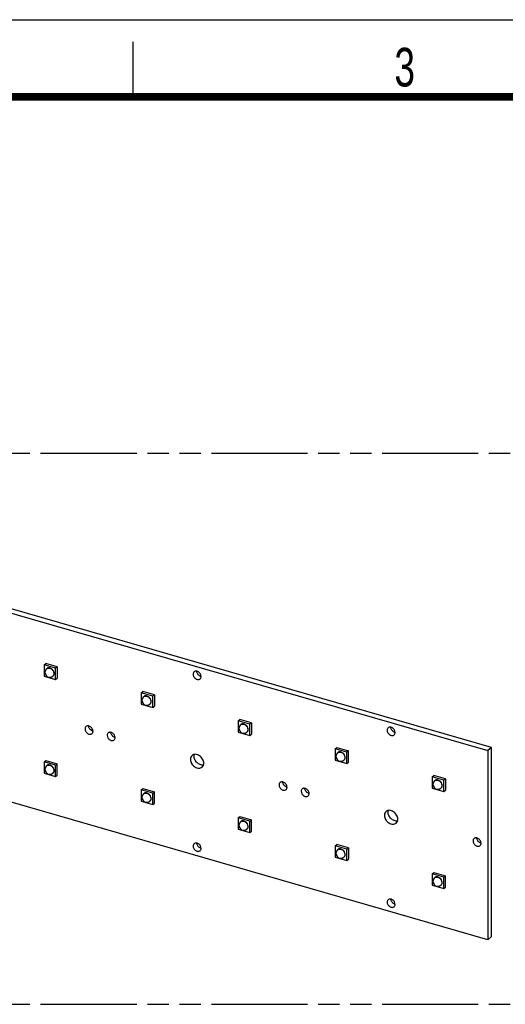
# Model space of a CAD drawing. Header units: millimetres. Extents: x 0 to 210, y 0 to 297.
# Tile 27 of 28: x 95 to 139, y 208 to 297. Entities that reach past the tile are written whole.
import ezdxf

# ---------------------------------------------------------------- set-up
doc = ezdxf.new("R2010")
doc.units = ezdxf.units.MM
doc.header["$LTSCALE"] = 19.36
doc.linetypes.add('PHANTOM', pattern=[0.8, 0.45, -0.05, 0.1, -0.05, 0.1, -0.05])
doc.layers.get('0').update_dxf_attribs({"linetype": 'CONTINUOUS'})
doc.layers.add('DEFAULT_3', color=7, linetype='PHANTOM')
doc.styles.add('TEXTSTYLE_2', font='txt', dxfattribs={"width": 0.75})

msp = doc.modelspace()

# ---------------------------------------------------------------- linework, layer by layer
at = {"color": 2, "linetype": 'Continuous'}
for p, q in [((0, 297), (210, 297)), ((105, 290), (105, 295))]:
    msp.add_line(p, q, dxfattribs=at)
at = {"color": 7, "linetype": 'Continuous'}
for p, q in [((59.89893, 252.99116), (137.1484, 230.69116)), ((137.4784, 230.97694), (60.22893, 253.27694)), ((96.91834, 238.47628), (97.06874, 238.60653)), ((98.10797, 238.30653), (97.06874, 238.60653)), ((96.91834, 238.47628), (96.91834, 237.43705)), ((97.95757, 238.17628), (96.91834, 238.47628)), ((97.14991, 238.13927), (97.12991, 238.12195)), ((98.10797, 238.30653), (97.95757, 238.17628)), ((97.95757, 237.13705), (97.95757, 238.17628)), ((98.10797, 238.30653), (98.10797, 237.2673)), ((96.91834, 237.43705), (97.95757, 237.13705)), ((97.726, 237.47405), (97.706, 237.45673)), ((97.95757, 237.13705), (98.10797, 237.2673)), ((137.1484, 213.54385), (59.89893, 235.84385)), ((105.71716, 235.93628), (105.86756, 236.06653)), ((106.75639, 235.63628), (105.71716, 235.93628)), ((105.71716, 235.93628), (105.71716, 234.89705)), ((106.90679, 235.76653), (105.86756, 236.06653)), ((105.94873, 235.59927), (105.92873, 235.58195)), ((106.52482, 234.93405), (106.50482, 234.91673)), ((106.90679, 235.76653), (106.75639, 235.63628)), ((106.75639, 234.59705), (106.75639, 235.63628)), ((106.90679, 235.76653), (106.90679, 234.7273)), ((105.71716, 234.89705), (106.75639, 234.59705)), ((106.75639, 234.59705), (106.90679, 234.7273)), ((114.51598, 233.39628), (114.66638, 233.52653)), ((115.55521, 233.09628), (114.51598, 233.39628)), ((114.51598, 233.39628), (114.51598, 232.35705)), ((115.70561, 233.22653), (114.66638, 233.52653)), ((115.70561, 233.22653), (115.55521, 233.09628)), ((115.70561, 233.22653), (115.70561, 232.1873)), ((114.51598, 232.35705), (115.55521, 232.05705)), ((114.74755, 233.05927), (114.72755, 233.04195)), ((115.32364, 232.39405), (115.30364, 232.37673)), ((115.55521, 232.05705), (115.55521, 233.09628)), ((115.55521, 232.05705), (115.70561, 232.1873)), ((123.3148, 230.85628), (123.4652, 230.98653)), ((124.35403, 230.55628), (123.3148, 230.85628)), ((123.3148, 230.85628), (123.3148, 229.81705)), ((123.4652, 230.98653), (124.50443, 230.68653)), ((123.54636, 230.51927), (123.52636, 230.50195)), ((124.50443, 230.68653), (124.35403, 230.55628)), ((124.35403, 229.51705), (124.35403, 230.55628)), ((124.50443, 229.6473), (124.50443, 230.68653)), ((137.4784, 230.97694), (137.1484, 230.69116)), ((137.1484, 230.69116), (137.1484, 213.54385)), ((137.4784, 213.82964), (137.4784, 230.97694)), ((96.91834, 229.67746), (97.06874, 229.80771)), ((97.95757, 229.37746), (96.91834, 229.67746)), ((96.91834, 229.67746), (96.91834, 228.63823)), ((97.06874, 229.80771), (98.10797, 229.50771)), ((123.3148, 229.81705), (124.35403, 229.51705)), ((124.12246, 229.85405), (124.10246, 229.83673)), ((124.35403, 229.51705), (124.50443, 229.6473)), ((97.14991, 229.34045), (97.12991, 229.32313)), ((97.726, 228.67524), (97.706, 228.65792)), ((97.95757, 229.37746), (98.10797, 229.50771)), ((97.95757, 228.33823), (97.95757, 229.37746)), ((98.10797, 228.46848), (98.10797, 229.50771)), ((96.91834, 228.63823), (97.95757, 228.33823)), ((97.95757, 228.33823), (98.10797, 228.46848)), ((132.11361, 228.31628), (132.26401, 228.44653)), ((133.15284, 228.01628), (132.11361, 228.31628)), ((132.11361, 228.31628), (132.11361, 227.27705)), ((133.30324, 228.14653), (132.26401, 228.44653)), ((132.34518, 227.97927), (132.32518, 227.96195)), ((133.30324, 228.14653), (133.15284, 228.01628)), ((133.15284, 226.97705), (133.15284, 228.01628)), ((133.30324, 228.14653), (133.30324, 227.1073)), ((105.71716, 227.13746), (105.86756, 227.26771)), ((106.75639, 226.83746), (105.71716, 227.13746)), ((105.71716, 227.13746), (105.71716, 226.09823)), ((105.86756, 227.26771), (106.90679, 226.96771)), ((106.75639, 226.83746), (106.90679, 226.96771)), ((106.90679, 225.92848), (106.90679, 226.96771)), ((132.11361, 227.27705), (133.15284, 226.97705)), ((132.92128, 227.31405), (132.90128, 227.29673)), ((133.15284, 226.97705), (133.30324, 227.1073)), ((105.71716, 226.09823), (106.75639, 225.79823)), ((105.94873, 226.80045), (105.92873, 226.78313)), ((106.52482, 226.13524), (106.50482, 226.11792)), ((106.75639, 225.79823), (106.75639, 226.83746)), ((106.75639, 225.79823), (106.90679, 225.92848)), ((114.51598, 224.59746), (114.66638, 224.72771)), ((115.55521, 224.29746), (114.51598, 224.59746)), ((114.51598, 224.59746), (114.51598, 223.55823)), ((114.66638, 224.72771), (115.70561, 224.42771)), ((114.74755, 224.26045), (114.72755, 224.24313)), ((115.55521, 224.29746), (115.70561, 224.42771)), ((115.55521, 223.25823), (115.55521, 224.29746)), ((115.70561, 223.38848), (115.70561, 224.42771)), ((114.51598, 223.55823), (115.55521, 223.25823)), ((115.32364, 223.59524), (115.30364, 223.57792)), ((115.55521, 223.25823), (115.70561, 223.38848)), ((123.3148, 222.05746), (123.4652, 222.18771)), ((124.35403, 221.75746), (123.3148, 222.05746)), ((123.3148, 222.05746), (123.3148, 221.01823)), ((124.50443, 221.88771), (123.4652, 222.18771)), ((123.54636, 221.72045), (123.52636, 221.70313)), ((124.35403, 221.75746), (124.50443, 221.88771)), ((124.35403, 220.71823), (124.35403, 221.75746)), ((124.50443, 221.88771), (124.50443, 220.84848)), ((123.3148, 221.01823), (124.35403, 220.71823)), ((124.12246, 221.05524), (124.10246, 221.03792)), ((124.35403, 220.71823), (124.50443, 220.84848)), ((132.11361, 219.51746), (132.26401, 219.64771)), ((133.15284, 219.21746), (132.11361, 219.51746)), ((132.11361, 219.51746), (132.11361, 218.47823)), ((132.26401, 219.64771), (133.30324, 219.34771)), ((132.34518, 219.18045), (132.32518, 219.16313)), ((133.15284, 219.21746), (133.30324, 219.34771)), ((133.15284, 218.17823), (133.15284, 219.21746)), ((133.30324, 218.30848), (133.30324, 219.34771)), ((132.11361, 218.47823), (133.15284, 218.17823)), ((132.92128, 218.51524), (132.90128, 218.49792)), ((133.15284, 218.17823), (133.30324, 218.30848)), ((137.4784, 213.82964), (137.1484, 213.54385))]:
    msp.add_line(p, q, dxfattribs=at)
at = {"color": 7, "linetype": 'Continuous', "const_width": 0.7}
msp.add_lwpolyline([(7, 290), (203, 290)], dxfattribs=at)
at = {"color": 7, "linetype": 'Continuous'}
for centre, radius, start, end in [((97.41793, 237.78934), 0.43997, 130.9010081, 310.8926888), ((97.5632, 237.66194), 0.2486, 310.9087067, 314.9646046), ((111.23627, 237.85698), 0.43017, 247.3823556, 254.0440985), ((111.22617, 237.82264), 0.39438, 254.0826131, 258.7255267), ((106.21675, 235.24934), 0.43997, 130.9010081, 310.8926888), ((106.36202, 235.12194), 0.2486, 310.9087067, 314.9646046), ((101.43286, 232.89275), 0.43017, 247.3823556, 254.0440985), ((101.42277, 232.85841), 0.39438, 254.0826131, 258.7255267), ((115.01557, 232.70934), 0.43997, 130.9010081, 310.8926888), ((115.16084, 232.58194), 0.2486, 310.9087067, 314.9646046), ((128.8339, 232.77698), 0.43017, 247.3823556, 254.0440985), ((128.82381, 232.74264), 0.39438, 254.0826131, 258.7255267), ((103.44204, 232.31275), 0.43017, 247.3823556, 254.0440985), ((103.43194, 232.27841), 0.39438, 254.0826131, 258.7255267), ((123.81441, 230.16934), 0.44, 130.8936184, 310.8933898), ((123.95966, 230.04194), 0.2486, 310.9087067, 314.9646046), ((97.41793, 228.99053), 0.43997, 130.9010081, 310.8926888), ((97.5632, 228.86312), 0.2486, 310.9087067, 314.9646046), ((132.6132, 227.62934), 0.43997, 130.9010081, 310.8926888), ((119.0305, 227.81275), 0.43017, 247.3823556, 254.0440985), ((119.0204, 227.77841), 0.39438, 254.0826131, 258.7255267), ((132.75848, 227.50194), 0.2486, 310.9087067, 314.9646046), ((106.21675, 226.45053), 0.43997, 130.9010081, 310.8926888), ((106.36202, 226.32312), 0.2486, 310.9087067, 314.9646046), ((121.03968, 227.23275), 0.43017, 247.3823556, 254.0440985), ((121.02958, 227.19841), 0.39438, 254.0826131, 258.7255267), ((115.01557, 223.91053), 0.43997, 130.9010081, 310.8926888), ((115.16084, 223.78312), 0.2486, 310.9087067, 314.9646046), ((111.23627, 222.26852), 0.43017, 247.3823556, 254.0440985), ((111.22617, 222.23418), 0.39438, 254.0826131, 258.7255267), ((123.81441, 221.37052), 0.44, 130.8936184, 310.8933898), ((136.62813, 222.73275), 0.43017, 247.3823556, 254.0440985), ((136.61804, 222.69841), 0.39438, 254.0826131, 258.7255267), ((123.95966, 221.24312), 0.2486, 310.9087067, 314.9646046), ((132.6132, 218.83053), 0.43997, 130.9010081, 310.8926888), ((132.75848, 218.70312), 0.2486, 310.9087067, 314.9646046), ((128.8339, 217.18852), 0.43017, 247.3823556, 254.0440985), ((128.82381, 217.15418), 0.39438, 254.0826131, 258.7255267)]:
    msp.add_arc(centre, radius, start, end, dxfattribs=at)
at = {"color": 9, "linetype": 'Continuous'}
for centre, radius, start, end in [((123.93969, 230.02458), 0.24855, 310.9096941, 315.4170685), ((97.54318, 228.84581), 0.24862, 310.9104383, 315.4165254), ((106.342, 226.30581), 0.24862, 310.9104383, 315.4165254), ((115.14082, 223.76581), 0.24862, 310.9104383, 315.4165254), ((123.93969, 221.22576), 0.24855, 310.9096941, 315.4170685), ((132.73846, 218.68581), 0.24862, 310.9104383, 315.4165254)]:
    msp.add_arc(centre, radius, start, end, dxfattribs=at)
for points, knots in [([(97.12991, 238.12195), (97.15527, 238.14392), (97.21775, 238.17852), (97.32723, 238.19168), (97.44311, 238.16813), (97.59476, 238.09113), (97.74462, 237.93166), (97.79901, 237.76153), (97.79901, 237.67934)], [0, 0, 0, 0, 0.10487882, 0.21637855, 0.33797665, 0.46920123, 0.74306908, 1, 1, 1, 1]), ([(97.79901, 237.67934), (97.79901, 237.63652), (97.78512, 237.55289), (97.73587, 237.48261), (97.706, 237.45674)], [0, 0, 0, 0, 0.52004753, 1, 1, 1, 1]), ([(105.92873, 235.58195), (105.95409, 235.60392), (106.01656, 235.63852), (106.12605, 235.65168), (106.24193, 235.62813), (106.39357, 235.55113), (106.54343, 235.39166), (106.59783, 235.22153), (106.59783, 235.13934)], [0, 0, 0, 0, 0.10487882, 0.21637855, 0.33797665, 0.46920123, 0.74306908, 1, 1, 1, 1]), ([(106.59783, 235.13934), (106.59783, 235.09652), (106.58393, 235.01289), (106.53469, 234.94261), (106.50482, 234.91674)], [0, 0, 0, 0, 0.52004753, 1, 1, 1, 1]), ([(114.72755, 233.04195), (114.7529, 233.06392), (114.81538, 233.09852), (114.92487, 233.11168), (115.04075, 233.08813), (115.19239, 233.01113), (115.34225, 232.85166), (115.39664, 232.68153), (115.39664, 232.59934)], [0, 0, 0, 0, 0.10487882, 0.21637855, 0.33797665, 0.46920123, 0.74306908, 1, 1, 1, 1]), ([(115.39664, 232.59934), (115.39664, 232.55652), (115.38275, 232.47289), (115.3335, 232.40261), (115.30364, 232.37674)], [0, 0, 0, 0, 0.52004753, 1, 1, 1, 1]), ([(123.52637, 230.50195), (123.56234, 230.53311), (123.65982, 230.57597), (123.76357, 230.56507), (123.81441, 230.55039)], [0, 0, 0, 0, 0.47351259, 1, 1, 1, 1]), ([(123.81441, 230.55039), (123.91989, 230.51995), (124.10678, 230.38294), (124.19546, 230.16656), (124.19546, 230.05934)], [0, 0, 0, 0, 0.50591329, 1, 1, 1, 1]), ([(124.19546, 230.05934), (124.19546, 230.01988), (124.18366, 229.94297), (124.14234, 229.87611), (124.11672, 229.85011)], [0, 0, 0, 0, 0.51947345, 1, 1, 1, 1]), ([(97.18599, 229.35979), (97.21468, 229.37352), (97.28001, 229.39094), (97.38432, 229.3847), (97.49022, 229.34876), (97.62411, 229.26481), (97.75332, 229.11167), (97.79901, 228.95561), (97.79901, 228.88052)], [0, 0, 0, 0, 0.1066937, 0.22165966, 0.34595776, 0.47790019, 0.74809366, 1, 1, 1, 1]), ([(97.79901, 228.88052), (97.79901, 228.84106), (97.78721, 228.76415), (97.74589, 228.69729), (97.72026, 228.67129)], [0, 0, 0, 0, 0.51947282, 1, 1, 1, 1]), ([(132.32519, 227.96195), (132.35054, 227.98392), (132.41302, 228.01852), (132.5225, 228.03168), (132.63839, 228.00813), (132.79003, 227.93113), (132.93989, 227.77166), (132.99428, 227.60153), (132.99428, 227.51934)], [0, 0, 0, 0, 0.10487882, 0.21637855, 0.33797665, 0.46920123, 0.74306908, 1, 1, 1, 1]), ([(132.99428, 227.51934), (132.99428, 227.47652), (132.98039, 227.39289), (132.93114, 227.32261), (132.90127, 227.29674)], [0, 0, 0, 0, 0.52004753, 1, 1, 1, 1]), ([(105.98481, 226.81979), (106.01349, 226.83352), (106.07882, 226.85094), (106.18314, 226.8447), (106.28904, 226.80876), (106.42293, 226.72481), (106.55214, 226.57167), (106.59783, 226.41561), (106.59783, 226.34052)], [0, 0, 0, 0, 0.1066937, 0.22165966, 0.34595776, 0.47790019, 0.74809366, 1, 1, 1, 1]), ([(106.59783, 226.34052), (106.59783, 226.30106), (106.58603, 226.22415), (106.54471, 226.15729), (106.51908, 226.13129)], [0, 0, 0, 0, 0.51947282, 1, 1, 1, 1]), ([(114.78363, 224.27979), (114.81231, 224.29352), (114.87764, 224.31094), (114.98196, 224.3047), (115.08785, 224.26876), (115.22175, 224.18481), (115.35096, 224.03167), (115.39664, 223.87561), (115.39664, 223.80052)], [0, 0, 0, 0, 0.1066937, 0.22165966, 0.34595776, 0.47790019, 0.74809366, 1, 1, 1, 1]), ([(115.39664, 223.80052), (115.39664, 223.76106), (115.38485, 223.68415), (115.34352, 223.61729), (115.3179, 223.59129)], [0, 0, 0, 0, 0.51947282, 1, 1, 1, 1]), ([(123.52637, 221.70313), (123.56234, 221.73429), (123.65982, 221.77715), (123.76357, 221.76625), (123.81441, 221.75157)], [0, 0, 0, 0, 0.47351259, 1, 1, 1, 1]), ([(123.81441, 221.75157), (123.91989, 221.72113), (124.10678, 221.58412), (124.19546, 221.36774), (124.19546, 221.26052)], [0, 0, 0, 0, 0.50591329, 1, 1, 1, 1]), ([(124.19546, 221.26052), (124.19546, 221.22106), (124.18366, 221.14415), (124.14234, 221.07729), (124.11672, 221.05129)], [0, 0, 0, 0, 0.51947345, 1, 1, 1, 1]), ([(132.38126, 219.19979), (132.40995, 219.21352), (132.47528, 219.23094), (132.57959, 219.2247), (132.68549, 219.18876), (132.81939, 219.10481), (132.94859, 218.95167), (132.99428, 218.79561), (132.99428, 218.72052)], [0, 0, 0, 0, 0.1066937, 0.22165966, 0.34595776, 0.47790019, 0.74809366, 1, 1, 1, 1]), ([(132.99428, 218.72052), (132.99428, 218.68106), (132.98248, 218.60415), (132.94116, 218.53729), (132.91553, 218.51129)], [0, 0, 0, 0, 0.51947282, 1, 1, 1, 1])]:
    msp.add_open_spline(points, degree=3, knots=knots, dxfattribs=at)
at = {"color": 7, "linetype": 'Continuous'}
for points, knots in [([(97.81901, 237.69666), (97.81901, 237.77885), (97.76461, 237.94898), (97.61475, 238.10845), (97.46311, 238.18544), (97.34723, 238.209), (97.23775, 238.19584), (97.17527, 238.16123), (97.14991, 238.13927)], [0, 0, 0, 0, 0.25693793, 0.5308013, 0.66202427, 0.78361988, 0.89511915, 1, 1, 1, 1]), ([(97.73888, 237.48604), (97.76493, 237.51206), (97.80701, 237.57928), (97.81901, 237.65686), (97.81901, 237.69666)], [0, 0, 0, 0, 0.48046053, 1, 1, 1, 1]), ([(110.51163, 237.83922), (110.48312, 237.81452), (110.43611, 237.74744), (110.42285, 237.66761), (110.42285, 237.62673)], [0, 0, 0, 0, 0.47995595, 1, 1, 1, 1]), ([(110.42285, 237.62673), (110.42285, 237.54828), (110.47478, 237.38588), (110.61782, 237.23367), (110.76257, 237.16017), (110.87319, 237.13768), (110.97769, 237.15024), (111.03733, 237.18328), (111.06153, 237.20425)], [0, 0, 0, 0, 0.25693793, 0.5308013, 0.66202427, 0.78361988, 0.89511915, 1, 1, 1, 1]), ([(111.15032, 237.41673), (111.15032, 237.49519), (111.09839, 237.65759), (110.95534, 237.8098), (110.8106, 237.8833), (110.69998, 237.90578), (110.59548, 237.89322), (110.53584, 237.86019), (110.51163, 237.83922)], [0, 0, 0, 0, 0.25693793, 0.5308013, 0.66202427, 0.78361988, 0.89511915, 1, 1, 1, 1]), ([(111.07083, 237.45989), (110.98381, 237.49605), (110.83303, 237.61967), (110.75822, 237.80173), (110.75338, 237.89291)], [0, 0, 0, 0, 0.50789103, 1, 1, 1, 1]), ([(111.06153, 237.20425), (111.09004, 237.22895), (111.13705, 237.29602), (111.15032, 237.37586), (111.15032, 237.41673)], [0, 0, 0, 0, 0.47995595, 1, 1, 1, 1]), ([(106.61783, 235.15666), (106.61783, 235.23885), (106.56343, 235.40898), (106.41357, 235.56845), (106.26193, 235.64544), (106.14605, 235.669), (106.03657, 235.65584), (105.97409, 235.62123), (105.94873, 235.59927)], [0, 0, 0, 0, 0.25693793, 0.5308013, 0.66202427, 0.78361988, 0.89511915, 1, 1, 1, 1]), ([(106.5377, 234.94604), (106.56374, 234.97206), (106.60583, 235.03928), (106.61783, 235.11686), (106.61783, 235.15666)], [0, 0, 0, 0, 0.48046053, 1, 1, 1, 1]), ([(100.70823, 232.87499), (100.67972, 232.85029), (100.63271, 232.78321), (100.61945, 232.70338), (100.61945, 232.6625)], [0, 0, 0, 0, 0.47995595, 1, 1, 1, 1]), ([(100.61945, 232.6625), (100.61945, 232.58405), (100.67137, 232.42165), (100.81442, 232.26944), (100.95916, 232.19594), (101.06978, 232.17346), (101.17428, 232.18602), (101.23392, 232.21905), (101.25813, 232.24002)], [0, 0, 0, 0, 0.25693793, 0.5308013, 0.66202427, 0.78361988, 0.89511915, 1, 1, 1, 1]), ([(101.34691, 232.4525), (101.34691, 232.53096), (101.29498, 232.69336), (101.15194, 232.84557), (101.00719, 232.91907), (100.89657, 232.94155), (100.79207, 232.92899), (100.73243, 232.89596), (100.70823, 232.87499)], [0, 0, 0, 0, 0.25693793, 0.5308013, 0.66202427, 0.78361988, 0.89511915, 1, 1, 1, 1]), ([(101.26743, 232.49566), (101.1804, 232.53182), (101.02962, 232.65544), (100.95481, 232.8375), (100.94997, 232.92868)], [0, 0, 0, 0, 0.50789103, 1, 1, 1, 1]), ([(101.25813, 232.24002), (101.28664, 232.26472), (101.33365, 232.3318), (101.34691, 232.41163), (101.34691, 232.4525)], [0, 0, 0, 0, 0.47995595, 1, 1, 1, 1]), ([(102.71741, 232.29499), (102.6889, 232.27029), (102.64189, 232.20321), (102.62863, 232.12338), (102.62863, 232.0825)], [0, 0, 0, 0, 0.47995595, 1, 1, 1, 1]), ([(103.35609, 231.8725), (103.35609, 231.95096), (103.30416, 232.11336), (103.16112, 232.26557), (103.01637, 232.33907), (102.90575, 232.36155), (102.80125, 232.34899), (102.74161, 232.31596), (102.71741, 232.29499)], [0, 0, 0, 0, 0.25693793, 0.5308013, 0.66202427, 0.78361988, 0.89511915, 1, 1, 1, 1]), ([(103.2766, 231.91566), (103.18958, 231.95182), (103.0388, 232.07544), (102.96399, 232.2575), (102.95915, 232.34868)], [0, 0, 0, 0, 0.50789103, 1, 1, 1, 1]), ([(115.41664, 232.61666), (115.41664, 232.69885), (115.36225, 232.86898), (115.21239, 233.02845), (115.06075, 233.10544), (114.94487, 233.129), (114.83539, 233.11584), (114.77291, 233.08123), (114.74755, 233.05927)], [0, 0, 0, 0, 0.25693793, 0.5308013, 0.66202427, 0.78361988, 0.89511915, 1, 1, 1, 1]), ([(115.33652, 232.40604), (115.36256, 232.43206), (115.40464, 232.49928), (115.41664, 232.57686), (115.41664, 232.61666)], [0, 0, 0, 0, 0.48046053, 1, 1, 1, 1]), ([(128.10927, 232.75922), (128.08076, 232.73452), (128.03375, 232.66744), (128.02049, 232.58761), (128.02049, 232.54673)], [0, 0, 0, 0, 0.47995595, 1, 1, 1, 1]), ([(128.02049, 232.54673), (128.02049, 232.46828), (128.07241, 232.30588), (128.21546, 232.15367), (128.36021, 232.08017), (128.47082, 232.05768), (128.57533, 232.07024), (128.63497, 232.10328), (128.65917, 232.12425)], [0, 0, 0, 0, 0.25693793, 0.5308013, 0.66202427, 0.78361988, 0.89511915, 1, 1, 1, 1]), ([(128.74795, 232.33673), (128.74795, 232.41519), (128.69603, 232.57759), (128.55298, 232.7298), (128.40823, 232.8033), (128.29762, 232.82578), (128.19311, 232.81322), (128.13347, 232.78019), (128.10927, 232.75922)], [0, 0, 0, 0, 0.25693793, 0.5308013, 0.66202427, 0.78361988, 0.89511915, 1, 1, 1, 1]), ([(128.66847, 232.37989), (128.58145, 232.41605), (128.43066, 232.53967), (128.35585, 232.72173), (128.35101, 232.81291)], [0, 0, 0, 0, 0.50789103, 1, 1, 1, 1]), ([(128.65917, 232.12425), (128.68768, 232.14895), (128.73469, 232.21602), (128.74795, 232.29586), (128.74795, 232.33673)], [0, 0, 0, 0, 0.47995595, 1, 1, 1, 1]), ([(102.62863, 232.0825), (102.62863, 232.00405), (102.68055, 231.84165), (102.8236, 231.68944), (102.96834, 231.61594), (103.07896, 231.59346), (103.18346, 231.60602), (103.2431, 231.63905), (103.26731, 231.66002)], [0, 0, 0, 0, 0.25693793, 0.5308013, 0.66202427, 0.78361988, 0.89511915, 1, 1, 1, 1]), ([(103.26731, 231.66002), (103.29582, 231.68472), (103.34283, 231.7518), (103.35609, 231.83163), (103.35609, 231.8725)], [0, 0, 0, 0, 0.47995595, 1, 1, 1, 1]), ([(124.21546, 230.07666), (124.21546, 230.15885), (124.16107, 230.32898), (124.01121, 230.48845), (123.85957, 230.56544), (123.74369, 230.589), (123.6342, 230.57584), (123.57173, 230.54123), (123.54637, 230.51927)], [0, 0, 0, 0, 0.25693793, 0.5308013, 0.66202427, 0.78361988, 0.89511915, 1, 1, 1, 1]), ([(110.32833, 230.25665), (110.2808, 230.2155), (110.20248, 230.10367), (110.18037, 229.97062), (110.18037, 229.9025)], [0, 0, 0, 0, 0.4799751, 1, 1, 1, 1]), ([(110.18037, 229.9025), (110.18037, 229.77175), (110.2669, 229.50108), (110.50531, 229.24739), (110.74656, 229.12489), (110.93093, 229.08742), (111.1051, 229.10836), (111.20449, 229.16342), (111.24484, 229.19835)], [0, 0, 0, 0, 0.25693596, 0.53079902, 0.66202516, 0.78362332, 0.89512294, 1, 1, 1, 1]), ([(111.3928, 229.5525), (111.3928, 229.68326), (111.30627, 229.95393), (111.06786, 230.20762), (110.82661, 230.33011), (110.64224, 230.36759), (110.46806, 230.34665), (110.36868, 230.29159), (110.32833, 230.25665)], [0, 0, 0, 0, 0.25693596, 0.53079902, 0.66202516, 0.78362332, 0.89512294, 1, 1, 1, 1]), ([(110.51037, 230.18829), (110.51037, 230.20253), (110.51232, 230.25771), (110.52234, 230.31272), (110.53484, 230.35175)], [0, 0, 0, 0, 0.25783923, 1, 1, 1, 1]), ([(111.36769, 229.38904), (111.27013, 229.37281), (111.05107, 229.40419), (110.82043, 229.55421), (110.66873, 229.72489), (110.55388, 229.91601), (110.51037, 230.08149), (110.51037, 230.18829)], [0, 0, 0, 0, 0.22848738, 0.4863018, 0.62055845, 0.75325963, 1, 1, 1, 1]), ([(111.24484, 229.19835), (111.29237, 229.23951), (111.37069, 229.35134), (111.3928, 229.48438), (111.3928, 229.5525)], [0, 0, 0, 0, 0.4799751, 1, 1, 1, 1]), ([(124.13534, 229.86604), (124.16138, 229.89206), (124.20346, 229.95928), (124.21546, 230.03686), (124.21546, 230.07666)], [0, 0, 0, 0, 0.48046053, 1, 1, 1, 1]), ([(97.81901, 228.89784), (97.81901, 228.98004), (97.76461, 229.15017), (97.61475, 229.30963), (97.46311, 229.38663), (97.34723, 229.41018), (97.23775, 229.39702), (97.17527, 229.36242), (97.14991, 229.34045)], [0, 0, 0, 0, 0.25693793, 0.5308013, 0.66202427, 0.78361988, 0.89511915, 1, 1, 1, 1]), ([(97.73888, 228.68723), (97.76493, 228.71324), (97.80701, 228.78046), (97.81901, 228.85804), (97.81901, 228.89784)], [0, 0, 0, 0, 0.48046053, 1, 1, 1, 1]), ([(118.30586, 227.79499), (118.27735, 227.77029), (118.23034, 227.70321), (118.21708, 227.62338), (118.21708, 227.5825)], [0, 0, 0, 0, 0.47995595, 1, 1, 1, 1]), ([(118.94454, 227.3725), (118.94454, 227.45096), (118.89262, 227.61336), (118.74957, 227.76557), (118.60483, 227.83907), (118.49421, 227.86155), (118.38971, 227.84899), (118.33007, 227.81596), (118.30586, 227.79499)], [0, 0, 0, 0, 0.25693793, 0.5308013, 0.66202427, 0.78361988, 0.89511915, 1, 1, 1, 1]), ([(118.86506, 227.41566), (118.77804, 227.45182), (118.62726, 227.57544), (118.55245, 227.7575), (118.54761, 227.84868)], [0, 0, 0, 0, 0.50789103, 1, 1, 1, 1]), ([(133.01428, 227.53666), (133.01428, 227.61885), (132.95989, 227.78898), (132.81003, 227.94845), (132.65839, 228.02544), (132.5425, 228.049), (132.43302, 228.03584), (132.37054, 228.00123), (132.34519, 227.97927)], [0, 0, 0, 0, 0.25693793, 0.5308013, 0.66202427, 0.78361988, 0.89511915, 1, 1, 1, 1]), ([(118.21708, 227.5825), (118.21708, 227.50405), (118.26901, 227.34165), (118.41205, 227.18944), (118.5568, 227.11594), (118.66742, 227.09346), (118.77192, 227.10602), (118.83156, 227.13905), (118.85576, 227.16002)], [0, 0, 0, 0, 0.25693793, 0.5308013, 0.66202427, 0.78361988, 0.89511915, 1, 1, 1, 1]), ([(118.85576, 227.16002), (118.88427, 227.18472), (118.93128, 227.2518), (118.94454, 227.33163), (118.94454, 227.3725)], [0, 0, 0, 0, 0.47995595, 1, 1, 1, 1]), ([(120.31504, 227.21499), (120.28653, 227.19029), (120.23952, 227.12321), (120.22626, 227.04338), (120.22626, 227.0025)], [0, 0, 0, 0, 0.47995595, 1, 1, 1, 1]), ([(120.22626, 227.0025), (120.22626, 226.92405), (120.27818, 226.76165), (120.42123, 226.60944), (120.56598, 226.53594), (120.67659, 226.51346), (120.7811, 226.52602), (120.84074, 226.55905), (120.86494, 226.58002)], [0, 0, 0, 0, 0.25693793, 0.5308013, 0.66202427, 0.78361988, 0.89511915, 1, 1, 1, 1]), ([(120.95372, 226.7925), (120.95372, 226.87096), (120.9018, 227.03336), (120.75875, 227.18557), (120.61401, 227.25907), (120.50339, 227.28155), (120.39888, 227.26899), (120.33925, 227.23596), (120.31504, 227.21499)], [0, 0, 0, 0, 0.25693793, 0.5308013, 0.66202427, 0.78361988, 0.89511915, 1, 1, 1, 1]), ([(120.87424, 226.83566), (120.78722, 226.87182), (120.63643, 226.99544), (120.56162, 227.1775), (120.55679, 227.26868)], [0, 0, 0, 0, 0.50789103, 1, 1, 1, 1]), ([(132.93415, 227.32604), (132.9602, 227.35206), (133.00228, 227.41928), (133.01428, 227.49686), (133.01428, 227.53666)], [0, 0, 0, 0, 0.48046053, 1, 1, 1, 1]), ([(106.61783, 226.35784), (106.61783, 226.44004), (106.56343, 226.61017), (106.41357, 226.76963), (106.26193, 226.84663), (106.14605, 226.87018), (106.03657, 226.85702), (105.97409, 226.82242), (105.94873, 226.80045)], [0, 0, 0, 0, 0.25693793, 0.5308013, 0.66202427, 0.78361988, 0.89511915, 1, 1, 1, 1]), ([(106.5377, 226.14723), (106.56374, 226.17324), (106.60583, 226.24046), (106.61783, 226.31804), (106.61783, 226.35784)], [0, 0, 0, 0, 0.48046053, 1, 1, 1, 1]), ([(120.86494, 226.58002), (120.89345, 226.60472), (120.94046, 226.6718), (120.95372, 226.75163), (120.95372, 226.7925)], [0, 0, 0, 0, 0.47995595, 1, 1, 1, 1]), ([(127.92596, 225.17665), (127.87843, 225.1355), (127.80012, 225.02367), (127.778, 224.89062), (127.778, 224.8225)], [0, 0, 0, 0, 0.4799751, 1, 1, 1, 1]), ([(128.99044, 224.4725), (128.99044, 224.60326), (128.90391, 224.87393), (128.66549, 225.12762), (128.42424, 225.25011), (128.23988, 225.28759), (128.0657, 225.26665), (127.96631, 225.21159), (127.92596, 225.17665)], [0, 0, 0, 0, 0.25693596, 0.53079902, 0.66202516, 0.78362332, 0.89512294, 1, 1, 1, 1]), ([(128.108, 225.10829), (128.108, 225.12253), (128.10995, 225.17771), (128.11998, 225.23272), (128.13248, 225.27175)], [0, 0, 0, 0, 0.25783923, 1, 1, 1, 1]), ([(128.96532, 224.30904), (128.86776, 224.29281), (128.64871, 224.32419), (128.41807, 224.47421), (128.26636, 224.64489), (128.15152, 224.83601), (128.108, 225.00149), (128.108, 225.10829)], [0, 0, 0, 0, 0.22848738, 0.4863018, 0.62055845, 0.75325963, 1, 1, 1, 1]), ([(115.41664, 223.81784), (115.41664, 223.90004), (115.36225, 224.07017), (115.21239, 224.22963), (115.06075, 224.30663), (114.94487, 224.33018), (114.83539, 224.31702), (114.77291, 224.28242), (114.74755, 224.26045)], [0, 0, 0, 0, 0.25693793, 0.5308013, 0.66202427, 0.78361988, 0.89511915, 1, 1, 1, 1]), ([(127.778, 224.8225), (127.778, 224.69175), (127.86453, 224.42108), (128.10295, 224.16739), (128.3442, 224.04489), (128.52856, 224.00742), (128.70274, 224.02836), (128.80213, 224.08342), (128.84248, 224.11835)], [0, 0, 0, 0, 0.25693596, 0.53079902, 0.66202516, 0.78362332, 0.89512294, 1, 1, 1, 1]), ([(128.84248, 224.11835), (128.89001, 224.15951), (128.96833, 224.27134), (128.99044, 224.40438), (128.99044, 224.4725)], [0, 0, 0, 0, 0.4799751, 1, 1, 1, 1]), ([(115.33652, 223.60723), (115.36256, 223.63324), (115.40464, 223.70046), (115.41664, 223.77804), (115.41664, 223.81784)], [0, 0, 0, 0, 0.48046053, 1, 1, 1, 1]), ([(135.9035, 222.71499), (135.87499, 222.69029), (135.82798, 222.62321), (135.81472, 222.54338), (135.81472, 222.5025)], [0, 0, 0, 0, 0.47995595, 1, 1, 1, 1]), ([(135.81472, 222.5025), (135.81472, 222.42405), (135.86664, 222.26165), (136.00969, 222.10944), (136.15444, 222.03594), (136.26505, 222.01346), (136.36956, 222.02602), (136.4292, 222.05905), (136.4534, 222.08002)], [0, 0, 0, 0, 0.25693793, 0.5308013, 0.66202427, 0.78361988, 0.89511915, 1, 1, 1, 1]), ([(136.54218, 222.2925), (136.54218, 222.37096), (136.49026, 222.53336), (136.34721, 222.68557), (136.20246, 222.75907), (136.09185, 222.78155), (135.98734, 222.76899), (135.9277, 222.73596), (135.9035, 222.71499)], [0, 0, 0, 0, 0.25693793, 0.5308013, 0.66202427, 0.78361988, 0.89511915, 1, 1, 1, 1]), ([(136.4627, 222.33566), (136.37568, 222.37182), (136.22489, 222.49544), (136.15008, 222.6775), (136.14524, 222.76868)], [0, 0, 0, 0, 0.50789103, 1, 1, 1, 1]), ([(110.51163, 222.25076), (110.48312, 222.22606), (110.43611, 222.15898), (110.42285, 222.07915), (110.42285, 222.03827)], [0, 0, 0, 0, 0.47995595, 1, 1, 1, 1]), ([(110.42285, 222.03827), (110.42285, 221.95982), (110.47478, 221.79742), (110.61782, 221.64521), (110.76257, 221.57171), (110.87319, 221.54923), (110.97769, 221.56179), (111.03733, 221.59482), (111.06153, 221.61579)], [0, 0, 0, 0, 0.25693793, 0.5308013, 0.66202427, 0.78361988, 0.89511915, 1, 1, 1, 1]), ([(111.15032, 221.82827), (111.15032, 221.90673), (111.09839, 222.06913), (110.95534, 222.22134), (110.8106, 222.29484), (110.69998, 222.31732), (110.59548, 222.30476), (110.53584, 222.27173), (110.51163, 222.25076)], [0, 0, 0, 0, 0.25693793, 0.5308013, 0.66202427, 0.78361988, 0.89511915, 1, 1, 1, 1]), ([(111.07083, 221.87144), (110.98381, 221.90759), (110.83303, 222.03121), (110.75822, 222.21327), (110.75338, 222.30445)], [0, 0, 0, 0, 0.50789103, 1, 1, 1, 1]), ([(111.06153, 221.61579), (111.09004, 221.64049), (111.13705, 221.70757), (111.15032, 221.7874), (111.15032, 221.82827)], [0, 0, 0, 0, 0.47995595, 1, 1, 1, 1]), ([(124.21546, 221.27784), (124.21546, 221.36004), (124.16107, 221.53017), (124.01121, 221.68963), (123.85957, 221.76663), (123.74369, 221.79018), (123.6342, 221.77702), (123.57173, 221.74242), (123.54637, 221.72045)], [0, 0, 0, 0, 0.25693793, 0.5308013, 0.66202427, 0.78361988, 0.89511915, 1, 1, 1, 1]), ([(136.4534, 222.08002), (136.48191, 222.10472), (136.52892, 222.1718), (136.54218, 222.25163), (136.54218, 222.2925)], [0, 0, 0, 0, 0.47995595, 1, 1, 1, 1]), ([(124.13534, 221.06723), (124.16138, 221.09324), (124.20346, 221.16046), (124.21546, 221.23804), (124.21546, 221.27784)], [0, 0, 0, 0, 0.48046053, 1, 1, 1, 1]), ([(133.01428, 218.73784), (133.01428, 218.82004), (132.95989, 218.99017), (132.81003, 219.14963), (132.65839, 219.22663), (132.5425, 219.25018), (132.43302, 219.23702), (132.37054, 219.20242), (132.34519, 219.18045)], [0, 0, 0, 0, 0.25693793, 0.5308013, 0.66202427, 0.78361988, 0.89511915, 1, 1, 1, 1]), ([(132.93415, 218.52723), (132.9602, 218.55324), (133.00228, 218.62046), (133.01428, 218.69804), (133.01428, 218.73784)], [0, 0, 0, 0, 0.48046053, 1, 1, 1, 1]), ([(128.10927, 217.17076), (128.08076, 217.14606), (128.03375, 217.07898), (128.02049, 216.99915), (128.02049, 216.95827)], [0, 0, 0, 0, 0.47995595, 1, 1, 1, 1]), ([(128.74795, 216.74827), (128.74795, 216.82673), (128.69603, 216.98913), (128.55298, 217.14134), (128.40823, 217.21484), (128.29762, 217.23732), (128.19311, 217.22476), (128.13347, 217.19173), (128.10927, 217.17076)], [0, 0, 0, 0, 0.25693793, 0.5308013, 0.66202427, 0.78361988, 0.89511915, 1, 1, 1, 1]), ([(128.66847, 216.79144), (128.58145, 216.82759), (128.43066, 216.95121), (128.35585, 217.13327), (128.35101, 217.22445)], [0, 0, 0, 0, 0.50789103, 1, 1, 1, 1]), ([(128.02049, 216.95827), (128.02049, 216.87982), (128.07241, 216.71742), (128.21546, 216.56521), (128.36021, 216.49171), (128.47082, 216.46923), (128.57533, 216.48179), (128.63497, 216.51482), (128.65917, 216.53579)], [0, 0, 0, 0, 0.25693793, 0.5308013, 0.66202427, 0.78361988, 0.89511915, 1, 1, 1, 1]), ([(128.65917, 216.53579), (128.68768, 216.56049), (128.73469, 216.62757), (128.74795, 216.7074), (128.74795, 216.74827)], [0, 0, 0, 0, 0.47995595, 1, 1, 1, 1])]:
    msp.add_open_spline(points, degree=3, knots=knots, dxfattribs=at)
at = {"color": 9, "linetype": 'Continuous'}
for points in [[(97.12991, 229.32313), (97.14679, 229.33775), (97.16585, 229.35015), (97.18599, 229.35979)], [(105.92873, 226.78313), (105.94561, 226.79775), (105.96466, 226.81015), (105.98481, 226.81979)], [(114.72755, 224.24313), (114.74443, 224.25775), (114.76348, 224.27015), (114.78363, 224.27979)], [(132.32519, 219.16313), (132.34206, 219.17775), (132.36112, 219.19015), (132.38126, 219.19979)]]:
    msp.add_open_spline(points, degree=3, dxfattribs=at)
at = {"layer": 'DEFAULT_3', "color": 91, "linetype": 'PHANTOM', "true_color": 0x80ff80}
for p, q in [((50.12864, 257.68), (150.12864, 257.68)), ((50.12864, 207.68), (150.12864, 207.68))]:
    msp.add_line(p, q, dxfattribs=at)

# ---------------------------------------------------------------- texts
at = {"color": 5, "linetype": 'Continuous', "style": 'TEXTSTYLE_2', "width": 0.714286}
msp.add_text('3', height=3.5, dxfattribs=at).set_placement((128.68391, 290.94286))

doc.saveas('drawing.dxf')
